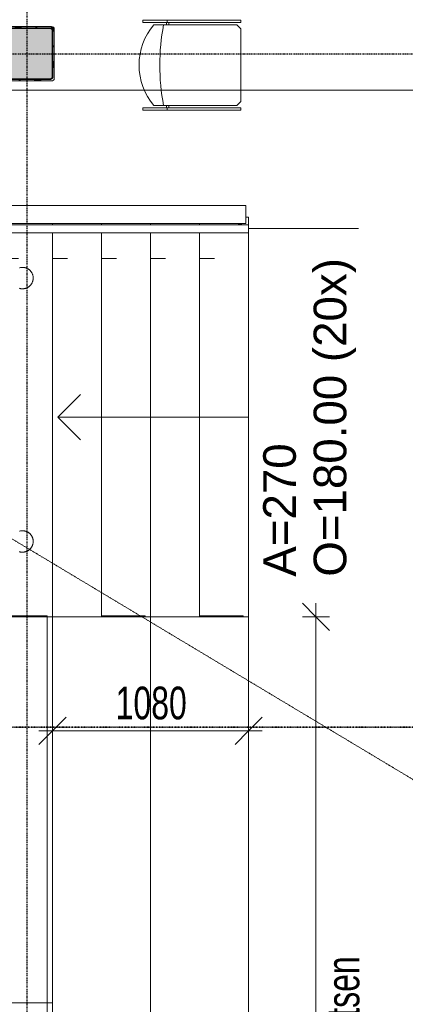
# Model space of a CAD drawing. Header units: millimetres. Extents: x -80560 to 110805, y -11020 to 52719.
# Tile 66 of 152: x 61854 to 63977, y 29967 to 35387. Entities that reach past the tile are written whole.
import ezdxf

# ---------------------------------------------------------------- set-up
doc = ezdxf.new("R2010")
doc.units = ezdxf.units.MM
for name, pattern in [('CENTER2', [20, 8, -4, 4, -4]), ('DASHDOT2', [8, 4, -2, 0, -2]), ('DASHED2', [6, 4, -2]), ('DASHED2-1', [3, 2, -1]), ('HIDDEN2', [4.5, 3, -1.5])]:
    doc.linetypes.add(name, pattern=pattern)
for name, color, linetype, lineweight in [('A-ANNO-DIMS', 211, 'Continuous', 9), ('A-ANNO-DIMS-100', 211, 'Continuous', 9), ('A-AREA', 32, 'DASHED2', 18), ('A-DETL-HDLN', 90, 'DASHED2', 18), ('A-FLOR-HRAL', 11, 'Continuous', 18), ('A-FLOR-HRAL-MBND', 5, 'HIDDEN2', 18), ('A-FLOR-OVHD', 1, 'DASHED2-1', 18), ('A-GENM', 13, 'Continuous', 18), ('G-ANNO-SYMB', 111, 'Continuous', 9), ('I-FURN', 30, 'Continuous', 18), ('S-COLS', 52, 'Continuous', 18), ('S-GRID', 1, 'Continuous', 9), ('S-STRS', 31, 'Continuous', 18), ('S-STRS-ANNO', 31, 'Continuous', 18), ('S-STRS-IDEN', 31, 'Continuous', 18), ('S-STRS-MBND', 31, 'HIDDEN2', 18)]:
    doc.layers.add(name, color=color, linetype=linetype, lineweight=lineweight)
doc.styles.add('Arial', font='arial.ttf', dxfattribs={"height": 180})
doc.styles.add('Arial_6', font='arial.ttf', dxfattribs={"width": 0.7, "height": 180})
doc.dimstyles.new('n3o_1_8', dxfattribs={"dimscale": 304.8, "dimtxt": 183.646692, "dimasz": 0.492126, "dimexe": 0.246063, "dimexo": 0.0625, "dimgap": 0.032808, "dimtad": 1, "dimdec": 0, "dimdsep": 46, "dimtxsty": 'Arial_6', "dimblk1": 'OBLIQUE', "dimblk2": 'OBLIQUE', "dimsah": 1, "dimcen": 0.09, "dimdle": 0.246063, "dimazin": 0, "dimtfac": 1, "dimtdec": 4, "dimtix": 1, "dimtmove": 0, "dimatfit": 3, "dimfxl": 0.246063, "dimfxlon": 1, "dimtvp": 1, "dimtolj": 1, "dimtzin": 0, "dimarcsym": 2})

# ---------------------------------------------------------------- blocks, each defined once
blk = doc.blocks.new('NLRS_28_SCO_UN_staalkolom koker betongevuld_gen_CGA - kolom D-V216-DO_00 begane grond')
at = {"layer": 'S-COLS', "lineweight": 5}
h = blk.add_hatch(dxfattribs=at)
h.set_pattern_fill('FP_179', color=256, style=0, pattern_type=2)
h.set_pattern_definition([(45, (-37000, -35200), (-99.99975, 99.99975), []), (45, (-36915, -35200), (-99.99975, 99.99975), []), (45, (-36910, -35200), (-99.99975, 99.99975), []), (45, (-36905, -35200), (-99.99975, 99.99975), []), (45, (-36900, -35200), (-99.99975, 99.99975), []), (45, (-36895, -35200), (-99.99975, 99.99975), []), (45, (-36890, -35200), (-99.99975, 99.99975), []), (45, (-36885, -35200), (-99.99975, 99.99975), [])])
h.paths.add_polyline_path([(-135, -150), (135, -150), (145.6, -145.6), (150, -135), (150, 135), (145.6, 145.6), (135, 150), (-135, 150), (-145.6, 145.6), (-150, 135), (-150, -135), (-145.6, -145.6)], flags=0)
h.paths.add_polyline_path([(-130, -140), (-137.1, -137.1), (-140, -130), (-140, 130), (-137.1, 137.1), (-130, 140), (130, 140), (137.1, 137.1), (140, 130), (140, -130), (137.1, -137.1), (130, -140)], flags=0)
at = {"layer": 'S-COLS', "lineweight": 9}
blk.add_hatch(color=256, dxfattribs=at).paths.add_polyline_path([(130, -140), (137.1, -137.1), (140, -130), (140, 130), (137.1, 137.1), (130, 140), (-130, 140), (-137.1, 137.1), (-140, 130), (-140, -130), (-137.1, -137.1), (-130, -140)], flags=0)
at = {"layer": 'S-COLS'}
for p, q in [((-150, 135), (-150, -135)), ((-140, -130), (-140, 130)), ((135, 150), (-135, 150)), ((-130, 140), (130, 140)), ((140, 130), (140, -130)), ((150, -135), (150, 135)), ((-135, -150), (135, -150)), ((130, -140), (-130, -140))]:
    blk.add_line(p, q, dxfattribs=at)
at = {"layer": 'S-COLS', "lineweight": 35}
for p, q in [((-140, 130), (-140, -130)), ((130, 140), (-130, 140)), ((140, -130), (140, 130)), ((-130, -140), (130, -140))]:
    blk.add_line(p, q, dxfattribs=at)
at = {"layer": 'S-COLS'}
for centre, radius, start, end in [((-135, 135), 15, 90, 180), ((-130, 130), 10, 90, 180), ((130, 130), 10, 0, 90), ((135, 135), 15, 360, 90), ((-135, -135), 15, 180, 270), ((-130, -130), 10, 180, 270), ((130, -130), 10, 270, 0), ((135, -135), 15, 270, 360)]:
    blk.add_arc(centre, radius, start, end, dxfattribs=at)
at = {"layer": 'S-COLS', "lineweight": 35}
for centre, start, end in [((-130, 130), 90, 180), ((130, 130), 360, 90), ((-130, -130), 180, 270), ((130, -130), 270, 360)]:
    blk.add_arc(centre, 10, start, end, dxfattribs=at)
blk = doc.blocks.new('19112_SW_LeonardoCollege_R2020_rvt-1-DO_00 begane grond')
at = {"color": 50, "lineweight": 9}
blk.add_blockref('NLRS_28_SCO_UN_staalkolom koker betongevuld_gen_CGA - kolom D-V216-DO_00 begane grond', (37000, 35200), dxfattribs=at)
blk = doc.blocks.new('95251-Leonardo College Leiden_rvt-1-DO_00 begane grond')
at = {"layer": 'A-GENM', "color": 130, "lineweight": 9}
for p, q in [((36710, 34365), (38205, 34365)), ((38205, 34265), (38205, 34365)), ((36710, 34265), (38205, 34265)), ((38205, 34265), (38161.5, 34262.7)), ((36765, 32105), (37100, 32105)), ((37100, 32105), (37110, 32105)), ((37110, 29975), (37110, 32105)), ((37410, 32105), (37640, 32105)), ((37640, 32105), (37650, 32105)), ((37650, 32100.5), (37650, 32105)), ((37950, 32105), (38180, 32105)), ((38180, 32105), (38190, 32105)), ((38190, 32100.5), (38190, 32105)), ((37100, 29975), (36765, 29975)), ((37110, 29975), (37100, 29975)), ((37140, 29975), (37110, 29975))]:
    blk.add_line(p, q, dxfattribs=at)
at = {"layer": 'A-GENM', "color": 130, "lineweight": 9, "flags": 128}
for points in [[(36975, 34024), (36972.6, 34024), (36970.3, 34023.8), (36967.9, 34023.6), (36965.6, 34023.2), (36963.3, 34022.8), (36961, 34022.3), (36958.7, 34021.7)], [(36957.5, 33908.7), (36959.7, 33908), (36962, 33907.4), (36964.3, 33907), (36966.7, 33906.6), (36969, 33906.3), (36971.4, 33906.1), (36973.7, 33906), (36975, 33906)], [(36975, 33906), (36977.4, 33906), (36979.7, 33906.2), (36982.1, 33906.4), (36984.4, 33906.8), (36986.7, 33907.2), (36989, 33907.7), (36991.3, 33908.3), (36993.6, 33909), (36995.8, 33909.8), (36998, 33910.7), (37000.1, 33911.6), (37002.2, 33912.7), (37004.3, 33913.8), (37006.3, 33915), (37008.3, 33916.3), (37010.2, 33917.7), (37012.1, 33919.1), (37013.9, 33920.6), (37015.6, 33922.2), (37017.3, 33923.9), (37018.9, 33925.6), (37020.5, 33927.4), (37021.9, 33929.3), (37023.3, 33931.2), (37024.6, 33933.1), (37025.9, 33935.1), (37027, 33937.2), (37028.1, 33939.3), (37029.1, 33941.4), (37030, 33943.6), (37030.8, 33945.8), (37031.5, 33948.1), (37032.2, 33950.4), (37032.7, 33952.7), (37033.1, 33955), (37033.5, 33957.3), (37033.8, 33959.7), (37033.9, 33962), (37034, 33964.4), (37034, 33966.7), (37033.9, 33969.1), (37033.6, 33971.4), (37033.3, 33973.8), (37032.9, 33976.1), (37032.5, 33978.4), (37031.9, 33980.7), (37031.2, 33983), (37030.4, 33985.2), (37029.6, 33987.4), (37028.6, 33989.6), (37027.6, 33991.7), (37026.5, 33993.8), (37025.3, 33995.8), (37024.1, 33997.8), (37022.7, 33999.7), (37021.3, 34001.6), (37019.8, 34003.4), (37018.2, 34005.2), (37016.6, 34006.9), (37014.9, 34008.5), (37013.1, 34010.1), (37011.2, 34011.6), (37009.4, 34013), (37007.4, 34014.3), (37005.4, 34015.6), (37003.4, 34016.7), (37001.3, 34017.8), (36999.1, 34018.8), (36997, 34019.8), (36994.8, 34020.6), (36992.5, 34021.3), (36990.3, 34022), (36988, 34022.6), (36985.7, 34023), (36983.3, 34023.4), (36981, 34023.7), (36978.6, 34023.9), (36976.3, 34024), (36975, 34024)], [(36975, 32574), (36972.6, 32574), (36970.3, 32573.8), (36967.9, 32573.6), (36965.6, 32573.2), (36963.3, 32572.8), (36961, 32572.3), (36958.7, 32571.7)], [(36957.5, 32458.7), (36959.7, 32458), (36962, 32457.4), (36964.3, 32457), (36966.7, 32456.6), (36969, 32456.3), (36971.4, 32456.1), (36973.7, 32456), (36975, 32456)], [(36975, 32456), (36977.4, 32456), (36979.7, 32456.2), (36982.1, 32456.4), (36984.4, 32456.8), (36986.7, 32457.2), (36989, 32457.7), (36991.3, 32458.3), (36993.6, 32459), (36995.8, 32459.8), (36998, 32460.7), (37000.1, 32461.6), (37002.2, 32462.7), (37004.3, 32463.8), (37006.3, 32465), (37008.3, 32466.3), (37010.2, 32467.7), (37012.1, 32469.1), (37013.9, 32470.6), (37015.6, 32472.2), (37017.3, 32473.9), (37018.9, 32475.6), (37020.5, 32477.4), (37021.9, 32479.3), (37023.3, 32481.2), (37024.6, 32483.1), (37025.9, 32485.1), (37027, 32487.2), (37028.1, 32489.3), (37029.1, 32491.4), (37030, 32493.6), (37030.8, 32495.8), (37031.5, 32498.1), (37032.2, 32500.4), (37032.7, 32502.7), (37033.1, 32505), (37033.5, 32507.3), (37033.8, 32509.7), (37033.9, 32512), (37034, 32514.4), (37034, 32516.7), (37033.9, 32519.1), (37033.6, 32521.4), (37033.3, 32523.8), (37032.9, 32526.1), (37032.5, 32528.4), (37031.9, 32530.7), (37031.2, 32533), (37030.4, 32535.2), (37029.6, 32537.4), (37028.6, 32539.6), (37027.6, 32541.7), (37026.5, 32543.8), (37025.3, 32545.8), (37024.1, 32547.8), (37022.7, 32549.7), (37021.3, 32551.6), (37019.8, 32553.4), (37018.2, 32555.2), (37016.6, 32556.9), (37014.9, 32558.5), (37013.1, 32560.1), (37011.2, 32561.6), (37009.4, 32563), (37007.4, 32564.3), (37005.4, 32565.6), (37003.4, 32566.7), (37001.3, 32567.8), (36999.1, 32568.8), (36997, 32569.8), (36994.8, 32570.6), (36992.5, 32571.3), (36990.3, 32572), (36988, 32572.6), (36985.7, 32573), (36983.3, 32573.4), (36981, 32573.7), (36978.6, 32573.9), (36976.3, 32574), (36975, 32574)]]:
    blk.add_lwpolyline(points, dxfattribs=at)
blk = doc.blocks.new('Railing - Railing-30402148-DO_00 begane grond')
at = {"layer": 'A-FLOR-HRAL'}
for p, q in [((36870, 34259), (36870, 34215)), ((36870, 34259), (36870, 34215)), ((36870, 34259), (38220, 34259)), ((38220, 34259), (38220, 34215)), ((36870, 34215), (36870, 34072.5)), ((36870, 34215), (38220, 34215)), ((36870, 34072.5), (36952.5, 34072.5)), ((37140, 34072.5), (37222.5, 34072.5)), ((37410, 34072.5), (37492.5, 34072.5)), ((37680, 34072.5), (37762.5, 34072.5)), ((37950, 34072.5), (38032.5, 34072.5))]:
    blk.add_line(p, q, dxfattribs=at)
at = {"layer": 'A-FLOR-HRAL-MBND'}
for p, q in [((32990, 34272.5), (33090, 34272.5)), ((32990, 34072.5), (32990, 34272.5)), ((32990, 34259), (33090, 34259)), ((32990, 34215), (32990, 34259)), ((32990, 34256.5), (33090, 34256.5)), ((32990, 34217.5), (32990, 34256.5)), ((33090, 34272.5), (36502.5, 34272.5)), ((33090, 34259), (36870, 34259)), ((33090, 34256.5), (36870, 34256.5)), ((32990, 34217.5), (33090, 34217.5)), ((32990, 34215), (33090, 34215)), ((33090, 34217.5), (36870, 34217.5)), ((33090, 34215), (36870, 34215)), ((32990, 34072.5), (33090, 34072.5)), ((33090, 34072.5), (36502.5, 34072.5)), ((36570, 34072.5), (36697.5, 34072.5)), ((36839.7, 34072.5), (36870, 34072.5))]:
    blk.add_line(p, q, dxfattribs=at)
blk = doc.blocks.new('Stacking-Chair-KI-Maestro _1_ - Seat _ Back Cushion-30640665-DO_00 begane grond')
at = {"layer": 'I-FURN'}
for p, q in [((-234.9, 259.2), (-247.6, 259.2)), ((-247.6, 259.2), (-247.6, -280.5)), ((-234.9, 259.2), (-234.9, -280.5)), ((235, 259.2), (247.7, 259.2)), ((235, 259.2), (235, -280.5)), ((247.7, 259.2), (247.7, -280.5)), ((-222.3, 199.1), (-222.3, -258.1)), ((222.3, 199.1), (222.3, -258.1)), ((-234.9, 125.9), (-247.6, 125.9)), ((-234.9, 129.4), (-222.3, 129.4)), ((-234.9, 116.7), (-222.3, 116.7)), ((235, 129.4), (222.3, 129.4)), ((235, 116.7), (222.3, 116.7)), ((235, 125.9), (247.7, 125.9)), ((-222.3, -258.1), (-199.9, -280.5)), ((222.3, -258.1), (199.9, -280.5)), ((-234.9, -280.5), (-247.6, -280.5)), ((-199.9, -280.5), (199.9, -280.5)), ((235, -280.5), (247.7, -280.5))]:
    blk.add_line(p, q, dxfattribs=at)
for centre, radius, start, end in [((0, -63.5), 344.1, 90, 130.2433), ((0, -63.5), 344.1, 49.7567, 90), ((0, -1041.2), 1207.5, 90, 100.6099), ((0, -1041.2), 1207.5, 79.3901, 90)]:
    blk.add_arc(centre, radius, start, end, dxfattribs=at)
blk = doc.blocks.new('DIMBLOCK30-DO_00 begane grond')
at = {"layer": 'A-ANNO-DIMS-100'}
for p, q in [((63485.5, 32100), (63410.5, 32175)), ((63485.5, 32175), (63485.5, 25625)), ((63410.5, 32100), (63560.5, 32100)), ((63485.5, 32100), (63410.5, 32100)), ((63485.5, 32100), (63560.5, 32025)), ((63485.5, 25700), (63410.5, 25775)), ((63410.5, 25700), (63560.5, 25700)), ((63485.5, 25700), (63410.5, 25700)), ((63485.5, 25700), (63560.5, 25625))]:
    blk.add_line(p, q, dxfattribs=at)
at = {"layer": 'A-ANNO-DIMS-100', "color": 0, "char_height": 180, "attachment_point": 1, "rotation": 90, "line_spacing_factor": 0.941778, "style": 'Arial_6'}
for s, insert, width in [('5 rijen * 13 per rij = 65 zitplaatsen', (63544.4, 27614.5), 3085.264), ('6400', (63241.8, 28707.9), 461.094)]:
    blk.add_mtext(s, dxfattribs=dict(at, insert=insert, width=width))
blk = doc.blocks.new('_Oblique')
at = {"color": 0, "linetype": 'ByBlock', "lineweight": -2}
blk.add_line((-0.5, -0.5), (0.5, 0.5), dxfattribs=at)
blk = doc.blocks.new('DIMBLOCK31-DO_00 begane grond')
at = {"layer": 'A-ANNO-DIMS-100'}
for p, q in [((62034.8, 31472.4), (62109.8, 31547.4)), ((62034.8, 31547.4), (62034.8, 31397.4)), ((62034.8, 31472.4), (62034.8, 31547.4)), ((63114.8, 31472.4), (63189.8, 31547.4)), ((63114.8, 31547.4), (63114.8, 31397.4)), ((63114.8, 31472.4), (63114.8, 31547.4)), ((61959.8, 31472.4), (63189.8, 31472.4)), ((62034.8, 31472.4), (61959.8, 31397.4)), ((63114.8, 31472.4), (63039.8, 31397.4))]:
    blk.add_line(p, q, dxfattribs=at)
at = {"layer": 'A-ANNO-DIMS-100', "color": 0, "insert": (62382.7, 31716), "char_height": 180, "width": 461.094, "attachment_point": 1, "line_spacing_factor": 0.941778, "style": 'Arial_6'}
blk.add_mtext('1080', dxfattribs=at)

msp = doc.modelspace()

# ---------------------------------------------------------------- linework, layer by layer
at = {"layer": 'A-AREA', "linetype": 'DASHED2-1'}
msp.add_line((63114.8, 34237.5), (63719.8, 34237.5), dxfattribs=at)
at = {"layer": 'A-DETL-HDLN'}
msp.add_line((78025.3, 22800), (57694.8, 35000), dxfattribs=at)
at = {"layer": 'A-FLOR-OVHD'}
msp.add_line((78025.3, 35000), (57694.8, 35000), dxfattribs=at)
at = {"layer": 'G-ANNO-SYMB', "linetype": 'DASHDOT2', "lineweight": 35}
msp.add_line((38645.3, 31493.3), (104099.5, 31493.3), dxfattribs=at)
at = {"layer": 'S-GRID', "linetype": 'CENTER2', "lineweight": 25}
for p, q in [((61894.8, 4383.3), (61894.8, 52119.1)), ((29945.3, 35200), (110204.9, 35200))]:
    msp.add_line(p, q, dxfattribs=at)
at = {"layer": 'S-STRS'}
for p, q in [((62034.8, 34259), (62034.8, 34265)), ((62304.8, 34259), (62304.8, 34265)), ((62574.8, 34259), (62574.8, 34265)), ((62844.8, 34259), (62844.8, 34265)), ((63114.8, 34300), (63099.8, 34300)), ((63114.8, 34259), (63114.8, 34300)), ((62034.8, 32100), (62034.8, 34215)), ((62304.8, 32100), (62304.8, 34215)), ((62574.8, 32100.5), (62574.8, 34215)), ((62844.8, 32100), (62844.8, 34215)), ((63114.8, 32100.5), (63114.8, 34215)), ((62034.8, 32100), (62004.8, 32100)), ((62574.8, 32100.5), (62034.8, 32100.5)), ((62034.8, 25700), (62034.8, 32100.5)), ((62304.8, 32100), (62034.8, 32100)), ((63114.8, 32100.5), (62574.8, 32100.5)), ((62574.8, 25700), (62574.8, 32100.5)), ((62844.8, 32100), (62574.8, 32100)), ((63114.8, 25700), (63114.8, 32100.5))]:
    msp.add_line(p, q, dxfattribs=at)
at = {"layer": 'S-STRS-ANNO'}
for p, q in [((62064.8, 33200), (62189.8, 33325)), ((62304.8, 33200), (62064.8, 33200)), ((62064.8, 33200), (62189.8, 33075)), ((62574.8, 33200), (62304.8, 33200)), ((62844.8, 33200), (62574.8, 33200)), ((63114.8, 33200), (62844.8, 33200))]:
    msp.add_line(p, q, dxfattribs=at)
at = {"layer": 'S-STRS-MBND'}
for p, q in [((62034.8, 32100.5), (57714.8, 32100.5)), ((62004.8, 25700), (62004.8, 32100.5))]:
    msp.add_line(p, q, dxfattribs=at)
at = {"layer": 'S-STRS-MBND', "linetype": 'Continuous'}
msp.add_line((62034.8, 32100.5), (62034.8, 25700), dxfattribs=at)

# ---------------------------------------------------------------- block references
at = {"color": 250, "lineweight": 5}
for name in ['19112_SW_LeonardoCollege_R2020_rvt-1-DO_00 begane grond', '95251-Leonardo College Leiden_rvt-1-DO_00 begane grond']:
    msp.add_blockref(name, (24894.8, 0), dxfattribs=at)
at = {"layer": 'A-FLOR-HRAL', "linetype": 'HIDDEN2'}
msp.add_blockref('Railing - Railing-30402148-DO_00 begane grond', (24894.8, 0), dxfattribs=at)
at = {"layer": 'I-FURN', "rotation": 89.9999999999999}
msp.add_blockref('Stacking-Chair-KI-Maestro _1_ - Seat _ Back Cushion-30640665-DO_00 begane grond', (62792, 35137.5), dxfattribs=at)

# ---------------------------------------------------------------- texts
at = {"layer": 'S-STRS-IDEN', "lineweight": 9, "char_height": 180, "attachment_point": 1, "rotation": 90, "style": 'Arial'}
for s, insert, width in [('O=180.00 (20x)', (63472.6, 32321.2), 2076.371), ('A=270', (63194.8, 32321.2), 881.856)]:
    msp.add_mtext(s, dxfattribs=dict(at, insert=insert, width=width))

# ---------------------------------------------------------------- dimensions: what is measured, and where the dimension line sits
at = {"layer": 'A-ANNO-DIMS'}
dim = msp.add_linear_dim(base=(63485.5, 25700), p1=(63410.5, 32100), p2=(63410.5, 25700), angle=90, text='<>\\X5 rijen * 13 per rij = 65 zitplaatsen', dimstyle='n3o_1_8', override={"dimpost": '<>', "dimfxl": 6400}, dxfattribs=at)
dim.commit()
dim.dimension.update_dxf_attribs({"geometry": 'DIMBLOCK30-DO_00 begane grond', "text_midpoint": (63485.5, 28900)})
dim = msp.add_linear_dim(base=(63114.8, 31472.4), p1=(62034.8, 31547.4), p2=(63114.8, 31547.4), dimstyle='n3o_1_8', override={"dimpost": '<>', "dimfxl": 1080}, dxfattribs=at)
dim.commit()
dim.dimension.update_dxf_attribs({"geometry": 'DIMBLOCK31-DO_00 begane grond', "text_midpoint": (62574.8, 31574.3)})

doc.saveas('drawing.dxf')
